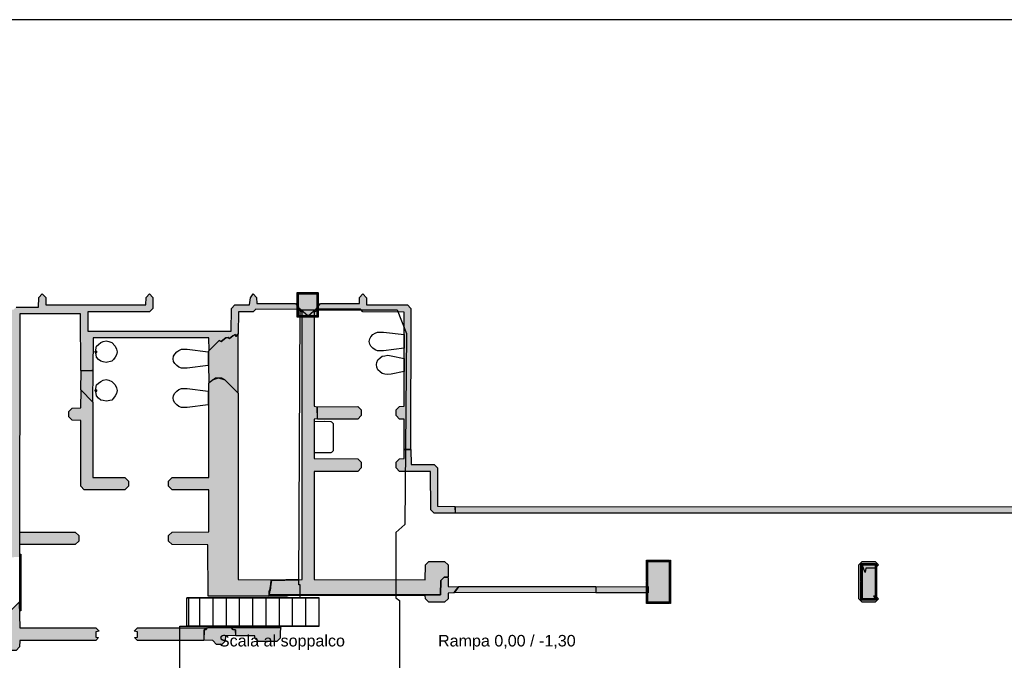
# Model space of a CAD drawing. Header units: millimetres. Extents: x -9985 to 240895, y -184894 to 39395.
# Tile 116 of 164: x 73508 to 92329, y 27156 to 39395. Entities that reach past the tile are written whole.
import ezdxf
from ezdxf.enums import TextEntityAlignment as Align

# ---------------------------------------------------------------- set-up
doc = ezdxf.new("R2010")
doc.units = ezdxf.units.MM
for name, color, linetype in [('A-ARREDI', 9, 'Continuous'), ('A-CARTIGLIO', 7, 'Continuous'), ('A-MURI-ESISTENTI', 7, 'Continuous'), ('A-MURI-NUOVI', 40, 'Continuous'), ('A-PILASTRI', 8, 'Continuous'), ('A-SCALE', 8, 'Continuous'), ('A-SOPPALCO-PROIEZIONE', 8, 'Continuous'), ('A-TESTI', 7, 'Continuous')]:
    doc.layers.add(name, color=color, linetype=linetype)
doc.styles.add('VISIO', font='arial.ttf')

msp = doc.modelspace()

# ---------------------------------------------------------------- hatches: boundary and pattern name
at = {"layer": 'A-MURI-ESISTENTI'}
for points in [[(74870, 32685), (74675, 32690), (74670, 33775), (73510, 33775), (73505, 29133), (73280, 29118), (73270, 33725), (69170, 33725), (69150, 33665), (69100, 33715), (68760, 33715), (68710, 33655), (68685, 33680), (68680, 33885), (66620, 33885), (66615, 33740), (66550, 33675), (63250, 33675), (63185, 33740), (63130, 33885), (59300, 33885), (59235, 33950), (59300, 34015), (63170, 34015), (63235, 33950), (63290, 33805), (66480, 33805), (66485, 33950), (66550, 34015), (68750, 34015), (68815, 33950), (68820, 33745), (69030, 33745), (69035, 33790), (69100, 33855), (73390, 33855), (73440, 33905), (73870, 33905), (73875, 34090), (73940, 34155), (74005, 34090), (74010, 33945), (75920, 33945), (75925, 34090), (75990, 34155), (76055, 34090), (76055, 33880), (75990, 33815), (74810, 33815), (74810, 33445), (77550, 33445), (77555, 33880), (77620, 33945), (77900, 33945), (77917, 34081), (77970, 34155), (78035, 34090), (78040, 33975), (78780, 33975), (78835, 33900), (78830, 33855), (78020, 33865), (77970, 33815), (77690, 33815), (77685, 33390), (77640, 33345), (77629, 33378), (77580, 33355), (77520, 33305), (77490, 33325), (77450, 33315), (77360, 33245), (77320, 33265), (77130, 33075), (77120, 33315), (74910, 33315), (74905, 32700), (74870, 32685)], [(80980, 31185), (80855, 31190), (80855, 31760), (80770, 31765), (80705, 31830), (80705, 31940), (80770, 32005), (80855, 32010), (80855, 33810), (80070, 33815), (80020, 33865), (79220, 33865), (79200, 33845), (79178, 33878), (79260, 33975), (80000, 33975), (80005, 34090), (80070, 34155), (80139, 34081), (80140, 33945), (80920, 33945), (80985, 33880), (80980, 31185)], [(81550, 28405), (78275, 28410), (78287.475, 28486.238), (78295, 28490), (78307.459, 28608.361), (78319.195, 28680.081), (78835, 28690), (78596.039, 28692.078), (78905, 28700), (78905, 33810), (78835, 33850), (78840, 33895), (79020, 33735), (79178, 33878), (79195, 33840), (79135, 33810), (79135, 32010), (79195, 32000), (79195, 31770), (79135, 31760), (79135, 31010), (79970, 31005), (80035, 30940), (80035, 30830), (79970, 30765), (79135, 30760), (79135, 28700), (81260, 28695), (81265, 28980), (81330, 29045), (81630, 29045), (81695, 28980), (81695, 28750), (81620, 28745), (81555, 28680), (81550, 28405)], [(78596.039, 28692.078), (78320, 28685), (78319.195, 28680.081), (78315, 28680), (78307.459, 28608.361), (78287.475, 28486.238), (78275, 28480), (78275, 28410), (78275, 28400), (78255, 28380), (77108, 28380), (77105, 29360), (76420, 29365), (76355, 29430), (76355, 29540), (76420, 29605), (77125, 29610), (77125, 30410), (76420, 30415), (76355, 30480), (76355, 30580), (76420, 30645), (77125, 30650), (77125, 32450), (77190, 32515), (77310, 32555), (77430, 32515), (77685, 32260), (77685, 28700), (78596.039, 28692.078)], [(75520, 30415), (74740, 30415), (74675, 30480), (74675, 31740), (74510, 31745), (74445, 31810), (74445, 31910), (74510, 31975), (74675, 31980), (74680, 32315), (74905, 32090), (74905, 30650), (75520, 30645), (75585, 30580), (75585, 30480), (75520, 30415)], [(79970, 31765), (79200, 31765), (79195, 32000), (79970, 32005), (80035, 31940), (80035, 31830), (79970, 31765)], [(81830, 29965), (81430, 29965), (81365, 30030), (81360, 30765), (80770, 30765), (80705, 30830), (80705, 30940), (80770, 31005), (80855, 31010), (80860, 31185), (80985, 31180), (80990, 30895), (81430, 30895), (81495, 30830), (81495, 30100), (81830, 30095), (81830, 29965)], [(97830, 29635), (97730, 29635), (97665, 29700), (97660, 30045), (96850, 30045), (96845, 29810), (96780, 29745), (96280, 29745), (96215, 29810), (96210, 29965), (94200, 29965), (94195, 29730), (94130, 29665), (93430, 29665), (93365, 29730), (93360, 29965), (81840, 29965), (81835, 30090), (93430, 30095), (93495, 30030), (93500, 29795), (94060, 29795), (94065, 30030), (94130, 30095), (96280, 30095), (96345, 30030), (96350, 29875), (96710, 29875), (96715, 30110), (96780, 30175), (99950, 30175), (100015, 30110), (100020, 29875), (100335, 29880), (100330, 30185), (96560, 30185), (96560, 30345), (96710, 30345), (96720, 30315), (100400, 30315), (100465, 30250), (100465, 29810), (100400, 29745), (99950, 29745), (99885, 29810), (99880, 30045), (97900, 30045), (97895, 29700), (97830, 29635)], [(74570, 29365), (73510, 29365), (73510, 29605), (74570, 29605), (74635, 29540), (74635, 29430), (74570, 29365)], [(89860, 28265), (89610, 28265), (89545, 28330), (89545, 28980), (89610, 29045), (89860, 29045), (89925, 28980), (89860, 28915), (89680, 28915), (89670, 28835), (89613, 28980), (89613, 28328), (89863, 28328), (89835, 28390), (89860, 28395), (89925, 28330), (89860, 28265)], [(81550, 28405), (81555, 28680), (81620, 28745), (81695, 28740), (81700, 28565), (81895, 28560), (81810, 28445), (81695, 28440), (81695, 28330), (81630, 28265), (81330, 28265), (81265, 28330), (81260, 28395), (78630, 28395), (78627, 28380), (78255, 28380), (78275, 28390), (78275, 28400), (78280, 28405), (81550, 28405)], [(78319.195, 28680.081), (78307.459, 28608.361), (78315, 28680), (78319.195, 28680.081)], [(78320, 28685), (78596.039, 28692.078), (78835, 28690), (78319.195, 28680.081), (78320, 28685)], [(78287.475, 28486.238), (78275, 28410), (78275, 28480), (78287.475, 28486.238)], [(78287.475, 28486.238), (78307.459, 28608.361), (78295, 28490), (78287.475, 28486.238)], [(85520, 28445), (84530, 28445), (84525, 28560), (85520, 28565), (85520, 28445)], [(73440, 27345), (73340, 27345), (73275, 27410), (73270, 27535), (71160, 27535), (71145, 27590), (71185, 27710), (71240, 27775), (73270, 27775), (73275, 28150), (73320, 28155), (73360, 28125), (73500, 28265), (73510, 27775), (74960, 27775), (75025, 27710), (74962, 27701), (74962, 27600), (75015, 27590), (74960, 27535), (73510, 27535), (73505, 27410), (73440, 27345)], [(78255, 28380), (78275, 28400), (78275, 28390), (78255, 28380)], [(78275, 28410), (81550, 28405), (78280, 28405), (78275, 28400), (78275, 28410)], [(77030, 27535), (75760, 27535), (75705, 27590), (75762, 27600), (75762, 27701), (75695, 27710), (75760, 27775), (77090, 27775), (77035, 27740), (77030, 27535)], [(77549, 27780), (77580, 27745), (77635, 27740), (77635, 27630), (77440, 27625), (77435, 27520), (77370, 27455), (77270, 27455), (77200, 27535), (77035, 27540), (77035, 27740), (77070, 27745), (77105, 27780), (77549, 27780)], [(78420, 27515), (78070, 27515), (78005, 27580), (78000, 27625), (77640, 27625), (77635, 27740), (77580, 27745), (77549, 27780), (78500, 27780), (78485, 27710), (78485, 27580), (78420, 27515)]]:
    msp.add_hatch(color=7, dxfattribs=at).paths.add_polyline_path(points)
at = {"layer": 'A-MURI-NUOVI'}
for points in [[(77680, 32265), (77430, 32515), (77370, 32545), (77250, 32545), (77130, 32455), (77125, 32820), (77125, 33070), (77320, 33265), (77360, 33245), (77450, 33315), (77490, 33325), (77520, 33305), (77580, 33355), (77629, 33378), (77640, 33345), (77680, 33385), (77680, 32265)], [(74900, 32095), (74675, 32320), (74680, 32685), (74905, 32690), (74900, 32095)], [(84520, 28445), (81815, 28450), (81900, 28565), (84520, 28565), (84520, 28445)]]:
    msp.add_hatch(color=40, dxfattribs=at).paths.add_polyline_path(points)
at = {"layer": 'A-PILASTRI'}
for points in [[(78828, 34181), (78828, 33709), (78814, 33709), (78810, 33713), (78810, 34177), (78814, 34181), (78828, 34181)], [(79186, 34163), (78836, 34163), (78836, 34177), (78840, 34181), (79182, 34181), (79186, 34177), (79186, 34163)], [(79186, 34155), (79186, 33735), (78836, 33735), (78836, 34155), (79186, 34155)], [(79194, 33709), (79194, 34181), (79208, 34181), (79212, 34177), (79212, 33713), (79208, 33709), (79194, 33709)], [(78836, 33727), (79186, 33727), (79186, 33713), (79182, 33709), (78840, 33709), (78836, 33713), (78836, 33727)], [(73513, 28643), (73513, 29181), (73527, 29181), (73531, 29177), (73531, 28647), (73527, 28643), (73513, 28643)], [(85507, 29071), (85507, 28658), (85493, 28658), (85489, 28662), (85489, 29067), (85493, 29071), (85507, 29071)], [(85925, 29053), (85515, 29053), (85515, 29067), (85519, 29071), (85921, 29071), (85925, 29067), (85925, 29053)], [(85925, 29045), (85925, 28265), (85515, 28265), (85515, 29045), (85925, 29045)], [(85933, 28658), (85933, 29071), (85947, 29071), (85951, 29067), (85951, 28662), (85947, 28658), (85933, 28658)], [(89605, 29005), (89605, 28657), (89591, 28657), (89587, 28661), (89587, 29001), (89591, 29005), (89605, 29005)], [(89863, 28987), (89613, 28987), (89613, 29001), (89617, 29005), (89859, 29005), (89863, 29001), (89863, 28987)], [(89871, 28657), (89871, 29005), (89885, 29005), (89889, 29001), (89889, 28661), (89885, 28657), (89871, 28657)], [(89863, 28979), (89863, 28329), (89613, 28329), (89613, 28979), (89863, 28979)], [(73513, 28099), (73513, 28637), (73527, 28637), (73531, 28633), (73531, 28103), (73527, 28099), (73513, 28099)], [(85507, 28652), (85507, 28239), (85493, 28239), (85489, 28243), (85489, 28648), (85493, 28652), (85507, 28652)], [(85933, 28239), (85933, 28652), (85947, 28652), (85951, 28648), (85951, 28243), (85947, 28239), (85933, 28239)], [(89605, 28651), (89605, 28303), (89591, 28303), (89587, 28307), (89587, 28647), (89591, 28651), (89605, 28651)], [(89871, 28303), (89871, 28651), (89885, 28651), (89889, 28647), (89889, 28307), (89885, 28303), (89871, 28303)], [(85515, 28257), (85925, 28257), (85925, 28243), (85921, 28239), (85519, 28239), (85515, 28243), (85515, 28257)], [(89613, 28321), (89863, 28321), (89863, 28307), (89859, 28303), (89617, 28303), (89613, 28307), (89613, 28321)]]:
    msp.add_hatch(color=8, dxfattribs=at).paths.add_polyline_path(points)

# ---------------------------------------------------------------- linework, layer by layer
at = {"layer": 'A-ARREDI'}
for p, q in [((74950, 33065), (74980, 33065)), ((74950, 33035), (74950, 33065)), ((74950, 33035), (74980, 33035)), ((74980, 33035), (74980, 33065)), ((74950, 32325), (74980, 32325)), ((74950, 32295), (74950, 32325)), ((74950, 32295), (74980, 32295)), ((74980, 32295), (74980, 32325))]:
    msp.add_line(p, q, dxfattribs=at)
for points in [[(80460, 33427.5), (80860, 33377.5), (80860, 33117.5), (80460, 33067.5), (80350, 33067.5), (80300, 33087.5), (80260, 33117.5), (80220, 33157.5), (80200, 33197.5), (80190, 33247.5), (80200, 33297.5), (80220, 33337.5), (80260, 33377.5), (80300, 33407.5), (80350, 33427.5), (80460, 33427.5)], [(75162.3, 32845.3), (75104.8, 32856.8), (75058.8, 32868.3), (75012.8, 32902.8), (74978.3, 32948.8), (74966.8, 32994.8), (74955.3, 33052.3), (74978.3, 33155.8), (75012.8, 33190.3), (75058.8, 33224.8), (75104.8, 33247.8), (75162.3, 33259.3), (75208.3, 33247.8), (75265.8, 33224.8), (75334.8, 33155.8), (75357.8, 33098.3), (75369.3, 33052.3), (75357.8, 32994.8), (75334.8, 32948.8), (75300.3, 32902.8), (75265.8, 32868.3), (75162.3, 32845.3)], [(76710, 33097.5), (77110, 33047.5), (77110, 32787.5), (76710, 32737.5), (76600, 32737.5), (76550, 32757.5), (76510, 32787.5), (76470, 32827.5), (76450, 32867.5), (76440, 32917.5), (76450, 32967.5), (76470, 33007.5), (76510, 33047.5), (76550, 33077.5), (76600, 33097.5), (76710, 33097.5)], [(80546.4, 32985), (80606.4, 32975), (80856.4, 32925), (80856.4, 32675), (80606.4, 32625), (80546.4, 32615), (80486.4, 32625), (80436.4, 32635), (80396.4, 32665), (80356.4, 32705), (80336.4, 32755), (80326.4, 32805), (80336.4, 32845), (80356.4, 32895), (80396.4, 32935), (80436.4, 32965), (80486.4, 32975), (80546.4, 32985)], [(75162.3, 32105.3), (75104.8, 32116.8), (75058.8, 32128.3), (75012.8, 32162.8), (74978.3, 32208.8), (74966.8, 32254.8), (74955.3, 32312.3), (74978.3, 32415.8), (75012.8, 32450.3), (75058.8, 32484.8), (75104.8, 32507.8), (75162.3, 32519.3), (75208.3, 32507.8), (75265.8, 32484.8), (75334.8, 32415.8), (75357.8, 32358.3), (75369.3, 32312.3), (75357.8, 32254.8), (75334.8, 32208.8), (75300.3, 32162.8), (75265.8, 32128.3), (75162.3, 32105.3)], [(76710, 32347.5), (77110, 32297.5), (77110, 32037.5), (76710, 31987.5), (76600, 31987.5), (76550, 32007.5), (76510, 32037.5), (76470, 32077.5), (76450, 32117.5), (76440, 32167.5), (76450, 32217.5), (76470, 32257.5), (76510, 32297.5), (76550, 32327.5), (76600, 32347.5), (76710, 32347.5)], [(79140, 31118), (79140, 31718), (79332, 31726), (79452, 31718), (79468, 31710), (79500, 31678), (79500, 31158), (79468, 31126), (79452, 31118), (79140, 31118)]]:
    msp.add_lwpolyline(points, close=True, dxfattribs=at)
at = {"layer": 'A-CARTIGLIO'}
msp.add_lwpolyline([(54235, -8185), (112455, -8185), (112455, 39395), (54235, 39395)], close=True, dxfattribs=at)
at = {"layer": 'A-MURI-ESISTENTI'}
for points in [[(73440, 33905), (73870, 33905), (73875, 34090), (73940, 34155), (74005, 34090), (74010, 33945), (75920, 33945), (75925, 34090), (75990, 34155), (76055, 34090), (76055, 33880), (75990, 33815), (74810, 33815), (74810, 33445), (77550, 33445), (77555, 33880), (77620, 33945), (77900, 33945), (77917, 34081), (77970, 34155), (78035, 34090), (78040, 33975), (78780, 33975), (78835, 33900), (78830, 33855), (78020, 33865), (77970, 33815), (77690, 33815), (77685, 33390), (77640, 33345), (77629, 33378), (77580, 33355), (77520, 33305), (77490, 33325), (77450, 33315), (77360, 33245), (77320, 33265), (77130, 33075), (77120, 33315), (74910, 33315), (74905, 32700), (74870, 32685), (74870, 32685), (74675, 32690), (74670, 33775), (73510, 33775), (73505, 29133)], [(93360, 29965), (81840, 29965), (81835, 30090), (93430, 30095)]]:
    msp.add_lwpolyline(points, dxfattribs=at)
for points in [[(80980, 31185), (80855, 31190), (80855, 31760), (80770, 31765), (80705, 31830), (80705, 31940), (80770, 32005), (80855, 32010), (80855, 33810), (80070, 33815), (80020, 33865), (79220, 33865), (79200, 33845), (79178, 33878), (79260, 33975), (80000, 33975), (80005, 34090), (80070, 34155), (80139, 34081), (80140, 33945), (80920, 33945), (80985, 33880), (80980, 31185)], [(81550, 28405), (78275, 28410), (78287.475, 28486.238), (78295, 28490), (78307.459, 28608.361), (78319.195, 28680.081), (78835, 28690), (78596.039, 28692.078), (78905, 28700), (78905, 33810), (78835, 33850), (78840, 33895), (79020, 33735), (79178, 33878), (79195, 33840), (79135, 33810), (79135, 32010), (79195, 32000), (79195, 31770), (79135, 31760), (79135, 31010), (79970, 31005), (80035, 30940), (80035, 30830), (79970, 30765), (79135, 30760), (79135, 28700), (81260, 28695), (81265, 28980), (81330, 29045), (81630, 29045), (81695, 28980), (81695, 28750), (81620, 28745), (81555, 28680), (81550, 28405)], [(78596.039, 28692.078), (78320, 28685), (78319.195, 28680.081), (78315, 28680), (78307.459, 28608.361), (78287.475, 28486.238), (78275, 28480), (78275, 28410), (78275, 28400), (78255, 28380), (77108, 28380), (77105, 29360), (76420, 29365), (76355, 29430), (76355, 29540), (76420, 29605), (77125, 29610), (77125, 30410), (76420, 30415), (76355, 30480), (76355, 30580), (76420, 30645), (77125, 30650), (77125, 32450), (77190, 32515), (77310, 32555), (77430, 32515), (77685, 32260), (77685, 28700), (78596.039, 28692.078)], [(75520, 30415), (74740, 30415), (74675, 30480), (74675, 31740), (74510, 31745), (74445, 31810), (74445, 31910), (74510, 31975), (74675, 31980), (74680, 32315), (74905, 32090), (74905, 30650), (75520, 30645), (75585, 30580), (75585, 30480), (75520, 30415)], [(79970, 31765), (79200, 31765), (79195, 32000), (79970, 32005), (80035, 31940), (80035, 31830), (79970, 31765)], [(81830, 29965), (81430, 29965), (81365, 30030), (81360, 30765), (80770, 30765), (80705, 30830), (80705, 30940), (80770, 31005), (80855, 31010), (80860, 31185), (80985, 31180), (80990, 30895), (81430, 30895), (81495, 30830), (81495, 30100), (81830, 30095), (81830, 29965)], [(74570, 29365), (73510, 29365), (73510, 29605), (74570, 29605), (74635, 29540), (74635, 29430), (74570, 29365)], [(89860, 28265), (89610, 28265), (89545, 28330), (89545, 28980), (89610, 29045), (89860, 29045), (89925, 28980), (89860, 28915), (89680, 28915), (89670, 28835), (89613, 28980), (89613, 28328), (89863, 28328), (89835, 28390), (89860, 28395), (89925, 28330), (89860, 28265)], [(81550, 28405), (81555, 28680), (81620, 28745), (81695, 28740), (81700, 28565), (81895, 28560), (81810, 28445), (81695, 28440), (81695, 28330), (81630, 28265), (81330, 28265), (81265, 28330), (81260, 28395), (78630, 28395), (78627, 28380), (78255, 28380), (78275, 28390), (78275, 28400), (78280, 28405), (81550, 28405)], [(78319.195, 28680.081), (78307.459, 28608.361), (78315, 28680), (78319.195, 28680.081)], [(78320, 28685), (78596.039, 28692.078), (78835, 28690), (78319.195, 28680.081), (78320, 28685)], [(78287.475, 28486.238), (78275, 28410), (78275, 28480), (78287.475, 28486.238)], [(78287.475, 28486.238), (78307.459, 28608.361), (78295, 28490), (78287.475, 28486.238)], [(85520, 28445), (84530, 28445), (84525, 28560), (85520, 28565), (85520, 28445)], [(73440, 27345), (73340, 27345), (73275, 27410), (73270, 27535), (71160, 27535), (71145, 27590), (71185, 27710), (71240, 27775), (73270, 27775), (73275, 28150), (73320, 28155), (73360, 28125), (73500, 28265), (73510, 27775), (74960, 27775), (75025, 27710), (74962, 27701), (74962, 27600), (75015, 27590), (74960, 27535), (73510, 27535), (73505, 27410), (73440, 27345)], [(78255, 28380), (78275, 28400), (78275, 28390), (78255, 28380)], [(78275, 28410), (81550, 28405), (78280, 28405), (78275, 28400), (78275, 28410)], [(77030, 27535), (75760, 27535), (75705, 27590), (75762, 27600), (75762, 27701), (75695, 27710), (75760, 27775), (77090, 27775), (77035, 27740), (77030, 27535)], [(77549, 27780), (77580, 27745), (77635, 27740), (77635, 27630), (77440, 27625), (77435, 27520), (77370, 27455), (77270, 27455), (77200, 27535), (77035, 27540), (77035, 27740), (77070, 27745), (77105, 27780), (77549, 27780)], [(78420, 27515), (78070, 27515), (78005, 27580), (78000, 27625), (77640, 27625), (77635, 27740), (77580, 27745), (77549, 27780), (78500, 27780), (78485, 27710), (78485, 27580), (78420, 27515)]]:
    msp.add_lwpolyline(points, close=True, dxfattribs=at)
at = {"layer": 'A-MURI-NUOVI'}
for points in [[(77680, 32265), (77430, 32515), (77370, 32545), (77250, 32545), (77130, 32455), (77125, 32820), (77125, 33070), (77320, 33265), (77360, 33245), (77450, 33315), (77490, 33325), (77520, 33305), (77580, 33355), (77629, 33378), (77640, 33345), (77680, 33385), (77680, 32265)], [(74900, 32095), (74675, 32320), (74680, 32685), (74905, 32690), (74900, 32095)], [(84520, 28445), (81815, 28450), (81900, 28565), (84520, 28565), (84520, 28445)]]:
    msp.add_lwpolyline(points, close=True, dxfattribs=at)
at = {"layer": 'A-PILASTRI'}
for points in [[(78828, 34181), (78828, 33709), (78814, 33709), (78810, 33713), (78810, 34177), (78814, 34181), (78828, 34181)], [(79186, 34163), (78836, 34163), (78836, 34177), (78840, 34181), (79182, 34181), (79186, 34177), (79186, 34163)], [(79186, 34155), (79186, 33735), (78836, 33735), (78836, 34155), (79186, 34155)], [(79194, 33709), (79194, 34181), (79208, 34181), (79212, 34177), (79212, 33713), (79208, 33709), (79194, 33709)], [(78836, 33727), (79186, 33727), (79186, 33713), (79182, 33709), (78840, 33709), (78836, 33713), (78836, 33727)], [(73513, 28643), (73513, 29181), (73527, 29181), (73531, 29177), (73531, 28647), (73527, 28643), (73513, 28643)], [(85507, 29071), (85507, 28658), (85493, 28658), (85489, 28662), (85489, 29067), (85493, 29071), (85507, 29071)], [(85925, 29053), (85515, 29053), (85515, 29067), (85519, 29071), (85921, 29071), (85925, 29067), (85925, 29053)], [(85925, 29045), (85925, 28265), (85515, 28265), (85515, 29045), (85925, 29045)], [(85933, 28658), (85933, 29071), (85947, 29071), (85951, 29067), (85951, 28662), (85947, 28658), (85933, 28658)], [(89605, 29005), (89605, 28657), (89591, 28657), (89587, 28661), (89587, 29001), (89591, 29005), (89605, 29005)], [(89863, 28987), (89613, 28987), (89613, 29001), (89617, 29005), (89859, 29005), (89863, 29001), (89863, 28987)], [(89871, 28657), (89871, 29005), (89885, 29005), (89889, 29001), (89889, 28661), (89885, 28657), (89871, 28657)], [(89863, 28979), (89863, 28329), (89613, 28329), (89613, 28979), (89863, 28979)], [(73513, 28099), (73513, 28637), (73527, 28637), (73531, 28633), (73531, 28103), (73527, 28099), (73513, 28099)], [(85507, 28652), (85507, 28239), (85493, 28239), (85489, 28243), (85489, 28648), (85493, 28652), (85507, 28652)], [(85933, 28239), (85933, 28652), (85947, 28652), (85951, 28648), (85951, 28243), (85947, 28239), (85933, 28239)], [(89605, 28651), (89605, 28303), (89591, 28303), (89587, 28307), (89587, 28647), (89591, 28651), (89605, 28651)], [(89871, 28303), (89871, 28651), (89885, 28651), (89889, 28647), (89889, 28307), (89885, 28303), (89871, 28303)], [(85515, 28257), (85925, 28257), (85925, 28243), (85921, 28239), (85519, 28239), (85515, 28243), (85515, 28257)], [(89613, 28321), (89863, 28321), (89863, 28307), (89859, 28303), (89617, 28303), (89613, 28307), (89613, 28321)]]:
    msp.add_lwpolyline(points, close=True, dxfattribs=at)
at = {"layer": 'A-SCALE'}
for p, q in [((76700, 28350), (76953, 28350)), ((76742, 28350), (76700, 28350)), ((76700, 27810), (76700, 28350)), ((76700, 27810), (76700, 28350)), ((79230, 28350), (76742, 28350)), ((76742, 27810), (76742, 28350)), ((76953, 28350), (77206, 28350)), ((76953, 27810), (76953, 28350)), ((76953, 27810), (76953, 28350)), ((77206, 28350), (77459, 28350)), ((77206, 27810), (77206, 28350)), ((77206, 27810), (77206, 28350)), ((77459, 28350), (77712, 28350)), ((77459, 27810), (77459, 28350)), ((77459, 27810), (77459, 28350)), ((77712, 28350), (77965, 28350)), ((77712, 27810), (77712, 28350)), ((77712, 27810), (77712, 28350)), ((77965, 28350), (78218, 28350)), ((77965, 27810), (77965, 28350)), ((77965, 27810), (77965, 28350)), ((78218, 28350), (78471, 28350)), ((78218, 27810), (78218, 28350)), ((78218, 27810), (78218, 28350)), ((78471, 28350), (78724, 28350)), ((78471, 27810), (78471, 28350)), ((78471, 27810), (78471, 28350)), ((78724, 28350), (78977, 28350)), ((78724, 27810), (78724, 28350)), ((78724, 27810), (78724, 28350)), ((78977, 28350), (79230, 28350)), ((78977, 27810), (78977, 28350)), ((78977, 27810), (78977, 28350)), ((79230, 27810), (79230, 28350)), ((79230, 27810), (79230, 28350)), ((79230, 27810), (79230, 28350)), ((76700, 27810), (76953, 27810)), ((76742, 27810), (76700, 27810)), ((79230, 27810), (76742, 27810)), ((76953, 27810), (77206, 27810)), ((77206, 27810), (77459, 27810)), ((77459, 27810), (77712, 27810)), ((77712, 27810), (77965, 27810)), ((77965, 27810), (78218, 27810)), ((78218, 27810), (78471, 27810)), ((78471, 27810), (78724, 27810)), ((78724, 27810), (78977, 27810)), ((78977, 27810), (79230, 27810))]:
    msp.add_line(p, q, dxfattribs=at)
at = {"layer": 'A-SOPPALCO-PROIEZIONE'}
for p, q in [((78841, 28600), (78870, 33850)), ((78841, 28600), (78870, 33850)), ((78870, 33850), (80720, 33850)), ((78870, 33850), (80720, 33850)), ((80720, 33850), (80900, 33400)), ((80720, 33850), (80900, 33400)), ((80900, 33400), (80870, 29750)), ((80900, 33400), (80870, 29750)), ((80870, 29750), (80700, 29600)), ((80870, 29750), (80700, 29600)), ((80700, 29600), (80700, 28350)), ((80700, 29600), (80700, 28350)), ((78870, 28600), (78841, 28600)), ((78870, 28600), (78841, 28600)), ((78870, 28350), (78870, 28600)), ((78870, 28350), (78870, 28600)), ((79230, 28350), (78870, 28350)), ((79230, 28350), (78870, 28350)), ((79230, 27810), (79230, 28350)), ((79230, 27810), (79230, 28350)), ((80700, 28350), (80770, 28300)), ((80700, 28350), (80770, 28300)), ((80770, 28300), (80770, 26000)), ((80770, 28300), (80770, 26000)), ((76570, 26000), (76570, 27810)), ((76570, 27810), (78820, 27810)), ((76570, 27810), (78820, 27810)), ((76570, 26000), (76570, 27810)), ((78820, 27810), (78870, 27810)), ((78820, 27810), (78870, 27810)), ((78870, 27810), (79230, 27810)), ((78870, 27810), (79230, 27810))]:
    msp.add_line(p, q, dxfattribs=at)

# ---------------------------------------------------------------- texts
at = {"layer": 'A-TESTI', "style": 'VISIO'}
for s, p in [('Scala al soppalco', (78520, 27530)), ('Rampa 0,00 / -1,30', (82820, 27530))]:
    msp.add_text(s, height=220, dxfattribs=at).set_placement(p, align=Align.MIDDLE_CENTER)

doc.saveas('drawing.dxf')
